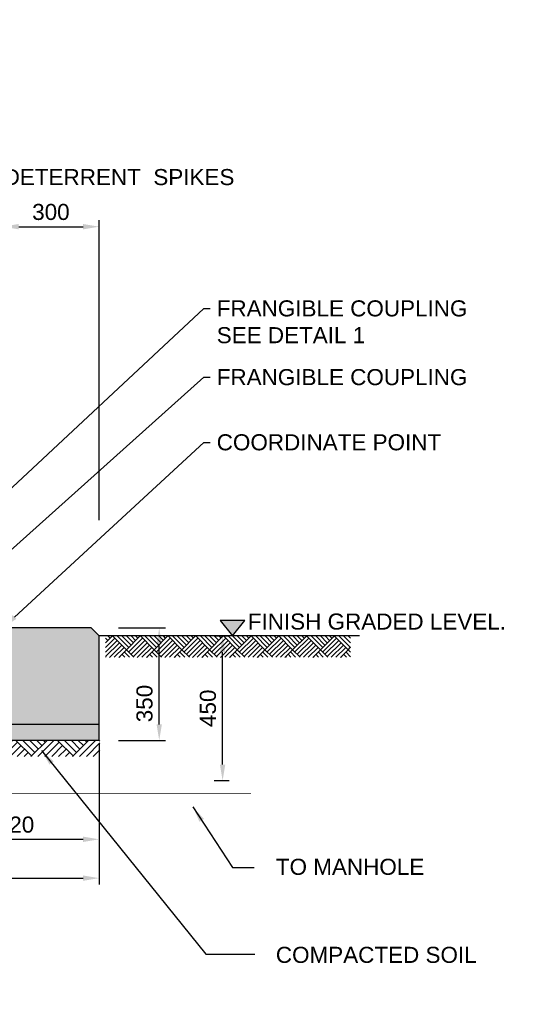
# Model space of a CAD drawing. Header units: metres. Extents: x -4024927 to 10167049, y -539908 to 13839353.
# Tile 104 of 211: x 1389997 to 1391570, y -66282 to -63219. Entities that reach past the tile are written whole.
import ezdxf
from ezdxf import colors
from ezdxf.entities.mleader import LeaderData, LeaderLine
from ezdxf.math import Vec2, Vec3

# ---------------------------------------------------------------- set-up
doc = ezdxf.new("R2010")
doc.units = ezdxf.units.M
doc.linetypes.add('CONTIUOUS', pattern=[0])
doc.linetypes.add('HIDDEN', pattern=[0.375, 0.25, -0.125])
for name, color, linetype in [('C-ANNO-DIMS', 1, 'Continuous'), ('E-ANNO-TEXT-07CN', 7, 'Continuous'), ('E-DETL-GRPH-07CN', 2, 'Continuous'), ('EL-AGLI-EQUP-PAPI-N-RefEdit0', 1, 'CONTIUOUS'), ('Hatch', 252, 'Continuous'), ('S-DIM', 1, 'Continuous'), ('s-text', 2, 'Continuous')]:
    doc.layers.add(name, color=color, linetype=linetype)
doc.layers.add('PVC PIPE', color=250, linetype='HIDDEN', true_color=0x333333)
doc.styles.add('Arial', font='arial.ttf')
doc.styles.add('ROMANS', font='romans.shx', dxfattribs={"width": 0.8})
doc.styles.get("Standard").update_dxf_attribs({"font": 'arial.ttf'})
doc.dimstyles.new('DIM-25$7', dxfattribs={"dimscale": 0.25, "dimtxt": 0.225, "dimasz": 0.2, "dimexe": 0.1, "dimexo": 0.1, "dimgap": 0.08, "dimtad": 1, "dimdec": 0, "dimlfac": 1000, "dimzin": 0, "dimdsep": 46, "dimtxsty": 'ROMANS', "dimblk": 'ARCHTICK', "dimcen": 0.09, "dimdle": 0.1, "dimclrd": 1, "dimclre": 1, "dimclrt": 2, "dimadec": 0, "dimazin": 0, "dimtfac": 1, "dimtdec": 0, "dimtix": 1, "dimtmove": 2, "dimatfit": 2, "dimfxl": 1, "dimtolj": 1, "dimtzin": 0, "dimlwd": -1, "dimlwe": -1, "dimarcsym": 0})
doc.dimstyles.new('WSA_Dim-20', dxfattribs={"dimscale": 20, "dimtxt": 3.5, "dimasz": 3, "dimexe": 1, "dimexo": 3, "dimgap": 1, "dimtad": 1, "dimdec": 0, "dimrnd": 1, "dimzin": 0, "dimdsep": 46, "dimtxsty": 'Arial', "dimcen": 0, "dimclrd": 1, "dimclre": 8, "dimclrt": 2, "dimadec": 3, "dimazin": 0, "dimtfac": 0.3333, "dimtdec": 0, "dimtix": 1, "dimtmove": 0, "dimatfit": 3, "dimfxl": 5, "dimtfill": 1, "dimtolj": 1, "dimtzin": 0, "dimarcsym": 1})

# ---------------------------------------------------------------- blocks, each defined once
blk = doc.blocks.new('A$C131A5EF8')
at = {"layer": 'S-DIM', "ltscale": 0.05}
blk.add_hatch(color=256, dxfattribs=at).paths.add_polyline_path([(0.0386, 0.048), (-0.0386, 0.048), (0, 0)])
at = {"layer": 'E-ANNO-TEXT-07CN', "color": 8}
blk.add_lwpolyline([(0, 0), (0.0386, 0.048), (-0.0386, 0.048)], close=True, dxfattribs=at)
blk = doc.blocks.new('*D1308')
at = {"layer": 'C-ANNO-DIMS', "color": 8, "lineweight": -2, "transparency": 16777216}
for p, q in [((1390304.3, -65110.7), (1390451.3, -65110.7)), ((1390304.3, -65460.7), (1390451.3, -65460.7))]:
    blk.add_line(p, q, dxfattribs=at)
at = {"layer": 'C-ANNO-DIMS', "color": 1, "lineweight": -2, "transparency": 16777216}
blk.add_line((1390431.3, -65410.7), (1390431.3, -65160.7), dxfattribs=at)
at = {"layer": 'C-ANNO-DIMS', "color": 1, "transparency": 16777216}
for points in [[(1390423, -65160.7), (1390439.6, -65160.7), (1390431.3, -65110.7)], [(1390423, -65410.7), (1390439.6, -65410.7), (1390431.3, -65460.7)]]:
    blk.add_solid(points, dxfattribs=at)
at = {"layer": 'Defpoints', "color": 0, "transparency": 16777216}
for p in [(1390244.3, -65110.7), (1390431.3, -65110.7), (1390244.3, -65460.7)]:
    blk.add_point(p, dxfattribs=at)
at = {"layer": 'C-ANNO-DIMS', "color": 2, "transparency": 16777216, "insert": (1390385.7, -65345.9), "char_height": 50, "attachment_point": 5, "rotation": 90, "style": 'Arial', "bg_fill": 3, "box_fill_scale": 1.1, "bg_fill_color": 256, "bg_fill_true_color": 13158600, "bg_fill_transparency": 0}
blk.add_mtext('\\A1;350', dxfattribs=at)
blk = doc.blocks.new('*D1249')
at = {"layer": 'C-ANNO-DIMS', "color": 8, "lineweight": -2, "transparency": 16777216}
for p, q in [((1389944.3, -64000.7), (1389944.3, -63842.5)), ((1390244.3, -64775.7), (1390244.3, -63842.5))]:
    blk.add_line(p, q, dxfattribs=at)
at = {"layer": 'C-ANNO-DIMS', "color": 1, "lineweight": -2, "transparency": 16777216}
blk.add_line((1389994.3, -63862.5), (1390194.3, -63862.5), dxfattribs=at)
at = {"layer": 'C-ANNO-DIMS', "color": 1, "transparency": 16777216}
for points in [[(1389994.3, -63854.2), (1389994.3, -63870.9), (1389944.3, -63862.5)], [(1390194.3, -63854.2), (1390194.3, -63870.9), (1390244.3, -63862.5)]]:
    blk.add_solid(points, dxfattribs=at)
at = {"layer": 'Defpoints', "color": 0, "transparency": 16777216}
for p in [(1390244.3, -63862.5), (1389944.3, -64060.7), (1390244.3, -64835.7)]:
    blk.add_point(p, dxfattribs=at)
at = {"layer": 'C-ANNO-DIMS', "color": 2, "transparency": 16777216, "insert": (1390094.3, -63817), "char_height": 50, "attachment_point": 5, "style": 'Arial', "bg_fill": 3, "box_fill_scale": 1.1, "bg_fill_color": 256, "bg_fill_true_color": 13158600, "bg_fill_transparency": 0}
blk.add_mtext('\\A1;300', dxfattribs=at)
blk = doc.blocks.new('*D1252')
at = {"layer": 'C-ANNO-DIMS', "color": 8, "lineweight": -2, "transparency": 16777216}
for p, q in [((1389724.3, -65520.7), (1389724.3, -65788.3)), ((1390244.3, -65520.7), (1390244.3, -65788.3))]:
    blk.add_line(p, q, dxfattribs=at)
at = {"layer": 'C-ANNO-DIMS', "color": 1, "lineweight": -2, "transparency": 16777216}
blk.add_line((1389774.3, -65768.3), (1390194.3, -65768.3), dxfattribs=at)
at = {"layer": 'C-ANNO-DIMS', "color": 1, "transparency": 16777216}
for points in [[(1389774.3, -65759.9), (1389774.3, -65776.6), (1389724.3, -65768.3)], [(1390194.3, -65759.9), (1390194.3, -65776.6), (1390244.3, -65768.3)]]:
    blk.add_solid(points, dxfattribs=at)
at = {"layer": 'Defpoints', "color": 0, "transparency": 16777216}
for p in [(1389724.3, -65460.7), (1390244.3, -65460.7), (1390244.3, -65768.3)]:
    blk.add_point(p, dxfattribs=at)
at = {"layer": 'C-ANNO-DIMS', "color": 2, "transparency": 16777216, "insert": (1389984.3, -65722.8), "char_height": 50, "attachment_point": 5, "style": 'Arial', "bg_fill": 3, "box_fill_scale": 1.1, "bg_fill_color": 256, "bg_fill_true_color": 13158600, "bg_fill_transparency": 0}
blk.add_mtext('\\A1;520', dxfattribs=at)
blk = doc.blocks.new('*D1253')
at = {"layer": 'C-ANNO-DIMS', "color": 8, "lineweight": -2, "transparency": 16777216}
for p, q in [((1386894.3, -65470.7), (1386894.3, -65909)), ((1390244.3, -65470.7), (1390244.3, -65909))]:
    blk.add_line(p, q, dxfattribs=at)
at = {"layer": 'C-ANNO-DIMS', "color": 1, "lineweight": -2, "transparency": 16777216}
blk.add_line((1386944.3, -65889), (1390194.3, -65889), dxfattribs=at)
at = {"layer": 'C-ANNO-DIMS', "color": 1, "transparency": 16777216}
for points in [[(1386944.3, -65880.7), (1386944.3, -65897.3), (1386894.3, -65889)], [(1390194.3, -65880.7), (1390194.3, -65897.3), (1390244.3, -65889)]]:
    blk.add_solid(points, dxfattribs=at)
at = {"layer": 'Defpoints', "color": 0, "transparency": 16777216}
for p in [(1386894.3, -65410.7), (1390244.3, -65410.7), (1390244.3, -65889)]:
    blk.add_point(p, dxfattribs=at)
at = {"layer": 'C-ANNO-DIMS', "color": 2, "transparency": 16777216, "insert": (1388569.3, -65843.5), "char_height": 50, "attachment_point": 5, "style": 'Arial', "bg_fill": 3, "box_fill_scale": 1.1, "bg_fill_color": 256, "bg_fill_true_color": 13158600, "bg_fill_transparency": 0}
blk.add_mtext('\\A1;3350', dxfattribs=at)
blk = doc.blocks.new('*D1271')
at = {"layer": 'C-ANNO-DIMS', "color": 8, "lineweight": -2, "transparency": 16777216}
for p, q in [((1390602.4, -65135.7), (1390648.5, -65135.7)), ((1390602.4, -65585.7), (1390648.5, -65585.7))]:
    blk.add_line(p, q, dxfattribs=at)
at = {"layer": 'C-ANNO-DIMS', "color": 1, "lineweight": -2, "transparency": 16777216}
blk.add_line((1390628.5, -65535.7), (1390628.5, -65185.7), dxfattribs=at)
at = {"layer": 'C-ANNO-DIMS', "color": 1, "transparency": 16777216}
for points in [[(1390620.2, -65185.7), (1390636.9, -65185.7), (1390628.5, -65135.7)], [(1390620.2, -65535.7), (1390636.9, -65535.7), (1390628.5, -65585.7)]]:
    blk.add_solid(points, dxfattribs=at)
at = {"layer": 'Defpoints', "color": 0, "transparency": 16777216}
for p in [(1390542.4, -65135.7), (1390628.5, -65135.7), (1390542.4, -65585.7)]:
    blk.add_point(p, dxfattribs=at)
at = {"layer": 'C-ANNO-DIMS', "color": 2, "transparency": 16777216, "insert": (1390583, -65360.7), "char_height": 50, "attachment_point": 5, "rotation": 90, "style": 'Arial', "bg_fill": 3, "box_fill_scale": 1.1, "bg_fill_color": 256, "bg_fill_true_color": 13158600, "bg_fill_transparency": 0}
blk.add_mtext('\\A1;450', dxfattribs=at)
blk = doc.blocks.new('_ArchTick')
at = {"color": 0, "linetype": 'ByBlock', "const_width": 0.15}
blk.add_lwpolyline([(-0.5, -0.5), (0.5, 0.5)], dxfattribs=at)

msp = doc.modelspace()

# ---------------------------------------------------------------- hatches: boundary and pattern name
at = {"layer": 'Hatch', "ltscale": 0.5}
h = msp.add_hatch(dxfattribs=at)
h.set_pattern_fill('AR-CONC', color=256, scale=0.5)
h.set_pattern_definition([(50, (1023843.99, -45097), (91.092334, -7.969543), [9.525, -104.775]), (355, (1023843.99, -45097), (-17.62171, 95.528423), [7.62, -83.820292]), (100.451445, (1023851.58, -45097.67), (73.470624, 87.558876), [8.095004, -89.045122]), (46.1842, (1023843.99, -45071.6), (135.53952, -21.021164), [14.2875, -157.1625]), (96.635558, (1023855.28, -45073.36), (118.702067, 123.71306), [12.14251, -133.567804]), (351.18415, (1023843.99, -45071.6), (118.702067, 123.71306), [11.429984, -125.729866]), (21, (1023856.69, -45077.95), (75.807196, -51.132599), [9.525, -104.775]), (326, (1023856.69, -45077.95), (30.901014, 92.093983), [7.62, -83.82]), (71.451445, (1023863.01, -45082.215), (106.70821, 40.961384), [8.095004, -89.044969]), (37.5, (1023843.99, -45097.004), (1.5443016, 42.2775194), [0, -82.804, 0, -85.09, 0, -84.1375]), (7.5, (1023843.99, -45097.004), (33.409831, 50.0902874), [0, -48.514, 0, -80.899, 0, -32.0675]), (327.5, (1023815.668, -45097.004), (67.7952976, -2.864372), [0, -31.75, 0, -99.06, 0, -131.445]), (317.5, (1023802.97, -45097.004), (74.064591, 12.7132455), [0, -41.275, 0, -65.786, 0, -93.345])])
h.paths.add_polyline_path([(1390218.56, -65111.03), (1386920.69, -65111.63), (1386896.26, -65136.36), (1386895.2, -65409.49), (1390244.32, -65408.98), (1390245.09, -65135.28)])
at = {"layer": 'Hatch'}
h = msp.add_hatch(dxfattribs=at)
h.set_pattern_fill('AR-PARQ1', color=256, scale=0.2, angle=45, style=0)
h.set_pattern_definition([(135, (-69471995.43, -45088073.25), (-86.210458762, 5e-14), [60.96, -60.96]), (135, (-69471988.24, -45088066.065), (-86.210458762, 5e-14), [60.96, -60.96]), (135, (-69471981.06, -45088058.88), (-86.210458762, 5e-14), [60.96, -60.96]), (135, (-69471973.874, -45088051.697), (-86.210458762, 5e-14), [60.96, -60.96]), (135, (-69471966.69, -45088044.51), (-86.210458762, 5e-14), [60.96, -60.96]), (135, (-69471959.506, -45088037.33), (-86.210458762, 5e-14), [60.96, -60.96]), (135, (-69471952.32, -45088030.144), (-86.210458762, 5e-14), [60.96, -60.96]), (45, (-69472038.53, -45088030.144), (86.210458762, -5e-14), [60.96, -60.96]), (45, (-69472045.717, -45088022.96), (86.210458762, -5e-14), [60.96, -60.96]), (45, (-69472052.9, -45088015.776), (86.210458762, -5e-14), [60.96, -60.96]), (45, (-69472060.085, -45088008.59), (86.210458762, -5e-14), [60.96, -60.96]), (45, (-69472067.27, -45088001.41), (86.210458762, -5e-14), [60.96, -60.96]), (45, (-69472074.453, -45087994.223), (86.210458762, -5e-14), [60.96, -60.96]), (45, (-69472081.64, -45087987.04), (86.210458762, -5e-14), [60.96, -60.96])])
h.paths.add_polyline_path([(1390264.32, -65135.66), (1391026.5, -65135.66), (1391026.5, -65202.06), (1390264.32, -65202.06)])
at = {"layer": 'Hatch', "ltscale": 0.05}
h = msp.add_hatch(dxfattribs=at)
h.set_pattern_fill('AR-CONC', color=256, scale=10, style=0)
h.set_pattern_definition([(50, (-109392708.47, -230507957.71), (71.72601826, -6.275213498), [7.5, -82.5]), (355, (-109392708.47, -230507957.71), (-13.875133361, 75.21921337), [6, -66]), (100.45144446, (-109392702.49, -230507958.234), (57.850884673, 68.943999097), [6.3740192, -70.1142112]), (46.1842, (-109392708.47, -230507937.71), (106.724133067, -16.55192808), [11.25, -123.75]), (96.63563549, (-109392699.58, -230507939.09), (93.466194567, 97.411860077), [9.5610342, -105.171376]), (351.18416399, (-109392708.47, -230507937.71), (93.466194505, 97.411860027), [9, -99.0000001]), (21, (-109392698.47, -230507942.71), (59.690705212, -40.261889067), [7.5, -82.5]), (326, (-109392698.47, -230507942.71), (24.331533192, 72.515004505), [6, -66]), (71.45144474, (-109392693.496, -230507946.066), (84.022237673, 32.25311528), [6.374019, -70.1142112]), (37.5, (-109392708.47, -230507957.71), (1.2159855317, 33.2893853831), [0, -65.2, 0, -67, 0, -66.25]), (7.5, (-109392708.47, -230507957.71), (26.306953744, 39.441171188), [0, -38.2, 0, -63.7, 0, -25.25]), (327.5, (-109392730.77, -230507957.71), (53.3822436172, -2.2554871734), [0, -25, 0, -78, 0, -103.5]), (317.5, (-109392740.77, -230507957.71), (58.318616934, 10.010498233), [0, -32.5, 0, -51.8, 0, -73.5])])
h.paths.add_polyline_path([(1390244.32, -65460.66), (1390244.32, -65410.66), (1386894.32, -65410.66), (1386894.32, -65460.66)])
h = msp.add_hatch(dxfattribs=at)
h.set_pattern_fill('AR-PARQ1', color=256, scale=0.3, angle=45, style=0)
h.set_pattern_definition([(135, (1335721.15, -77794.1), (-129.31569, 4e-14), [91.44, -91.44]), (135, (1335731.93, -77783.33), (-129.31569, 4e-14), [91.44, -91.44]), (135, (1335742.71, -77772.55), (-129.31569, 4e-14), [91.44, -91.44]), (135, (1335753.48, -77761.77), (-129.31569, 4e-14), [91.44, -91.44]), (135, (1335764.26, -77751), (-129.31569, 4e-14), [91.44, -91.44]), (135, (1335775.04, -77740.22), (-129.31569, 4e-14), [91.44, -91.44]), (135, (1335785.81, -77729.44), (-129.31569, 4e-14), [91.44, -91.44]), (45, (1335656.5, -77729.44), (129.31569, -4e-14), [91.44, -91.44]), (45, (1335645.72, -77718.67), (129.31569, -4e-14), [91.44, -91.44]), (45, (1335634.94, -77707.89), (129.31569, -4e-14), [91.44, -91.44]), (45, (1335624.17, -77697.115), (129.31569, -4e-14), [91.44, -91.44]), (45, (1335613.39, -77686.34), (129.31569, -4e-14), [91.44, -91.44]), (45, (1335602.615, -77675.56), (129.31569, -4e-14), [91.44, -91.44]), (45, (1335591.84, -77664.79), (129.31569, -4e-14), [91.44, -91.44])])
h.paths.add_polyline_path([(1390246.76, -65510.66), (1390246.76, -65460.66), (1386894.32, -65460.66), (1386894.32, -65510.66)])

# ---------------------------------------------------------------- linework, layer by layer
at = {"layer": 'E-DETL-GRPH-07CN', "ltscale": 0.5}
for p, q in [((1390219.32, -65110.66), (1387594.32, -65110.66)), ((1390219.32, -65110.66), (1390244.32, -65135.66)), ((1390244.32, -65460.66), (1390244.32, -65135.66)), ((1390244.32, -65410.66), (1386894.32, -65410.66)), ((1390244.32, -65460.66), (1386894.32, -65460.66))]:
    msp.add_line(p, q, dxfattribs=at)
at = {"layer": 'E-DETL-GRPH-07CN', "color": 3, "ltscale": 0.5}
msp.add_line((1391054.13, -65135.66), (1390244.32, -65135.66), dxfattribs=at)

# ---------------------------------------------------------------- block references
at = {"layer": 'C-ANNO-DIMS', "xscale": 1000, "yscale": 1000, "zscale": 1000}
msp.add_blockref('A$C131A5EF8', (1390659.53, -65135.66), dxfattribs=at)

# ---------------------------------------------------------------- texts
at = {"layer": 's-text'}
for s, p in [('BIRD DETERRENT  SPIKES ', (1389761.06, -63733.19)), ('FINISH GRADED LEVEL.', (1390706.8, -65115.83)), ('COMPACTED SOIL  ', (1390794.17, -66152.64))]:
    msp.add_text(s, height=50, dxfattribs=at).set_placement(p)
at = {"layer": 's-text', "insert": (1390794.17, -65828.77), "char_height": 50, "attachment_point": 1}
msp.add_mtext_dynamic_manual_height_columns('TO MANHOLE', width=925.6262, gutter_width=250, heights=[0], dxfattribs=at)

# ---------------------------------------------------------------- dimensions: what is measured, and where the dimension line sits
at = {"layer": 'C-ANNO-DIMS'}
dim = msp.add_linear_dim(base=(1390244.32, -63862.54), p1=(1389944.32, -64060.66), p2=(1390244.32, -64835.66), dimstyle='WSA_Dim-20', override={"dimtxt": 2.5, "dimasz": 2.5}, dxfattribs=at)
dim.commit()
dim.dimension.update_dxf_attribs({"geometry": '*D1249', "text_midpoint": (1390094.32, -63817)})

# ---------------------------------------------------------------- leaders
at = {"layer": 'E-ANNO-TEXT-07CN'}
for points in [[(1390064.9, -65491.67), (1390576.2, -66125.58), (1390728.86, -66125.58)], [(1390536.31, -65667.45), (1390658.89, -65856.13), (1390726.56, -65856.13)]]:
    msp.add_leader(points, dimstyle='DIM-25$7', override={"dimasz": 200}, dxfattribs=at)

# ---------------------------------------------------------------- next in the draw order: dimensions: what is measured, and where the dimension line sits
at = {"layer": 'C-ANNO-DIMS'}
dim = msp.add_linear_dim(base=(1390431.29, -65110.66), p1=(1390244.32, -65460.66), p2=(1390244.32, -65110.66), angle=270, dimstyle='WSA_Dim-20', override={"dimtxt": 2.5, "dimasz": 2.5}, dxfattribs=at)
dim.commit()
dim.dimension.update_dxf_attribs({"geometry": '*D1308', "text_midpoint": (1390431.29, -65345.9), "dimtype": 160})
dim = msp.add_linear_dim(base=(1390628.52, -65135.66), p1=(1390542.4, -65585.66), p2=(1390542.4, -65135.66), angle=90, dimstyle='WSA_Dim-20', override={"dimtxt": 2.5, "dimasz": 2.5}, dxfattribs=at)
dim.commit()
dim.dimension.update_dxf_attribs({"geometry": '*D1271', "text_midpoint": (1390582.99, -65360.66)})

# ---------------------------------------------------------------- next in the draw order: leaders
at = {"layer": 'C-ANNO-DIMS', "color": 0}
ml = msp.add_multileader_mtext('Standard', dxfattribs=at)
ml.set_content('FRANGIBLE COUPLING \\PSEE DETAIL 1', color=2, style='Arial')
ml.set_leader_properties(color=1)
ml.build(insert=Vec2(0, 0))
ml.multileader.update_dxf_attribs({"dogleg_length": 1, "arrow_head_size": 50, "scale": 20})
ctx = ml.context
ctx.base_point, ctx.scale, ctx.char_height, ctx.arrow_head_size, ctx.landing_gap_size, ctx.plane_origin = Vec3(1383250.12, -64112.94), 20, 50, 50, 20, Vec3(1382515.51, -64805.01)
notes = []
notes.append((ctx, [(0, (1, 1, 0), (1383230.12, -64112.94), (1, 0), 20, [(0, [(1382243.3, -65032.84)], 0, [])])]))
ctx.mtext.insert, ctx.mtext.width, ctx.mtext.flow_direction = Vec3(1383270.12, -64087.51), 1312.7535, 5
ml = msp.add_multileader_mtext('Standard', dxfattribs=at)
ml.set_content('FRANGIBLE COUPLING \\PSEE DETAIL 1', color=2, style='Arial')
ml.set_leader_properties(color=1)
ml.build(insert=Vec2(0, 0))
ml.multileader.update_dxf_attribs({"dogleg_length": 1, "arrow_head_size": 50, "scale": 20})
ctx = ml.context
ctx.base_point, ctx.scale, ctx.char_height, ctx.arrow_head_size, ctx.landing_gap_size, ctx.plane_origin = Vec3(1390590.2, -64117.06), 20, 50, 50, 20, Vec3(1389855.59, -64809.13)
notes.append((ctx, [(0, (1, 1, 0), (1390570.2, -64117.06), (1, 0), 20, [(0, [(1389588.73, -65031.98)], 0, [])])]))
ctx.mtext.insert, ctx.mtext.width, ctx.mtext.flow_direction = Vec3(1390610.2, -64091.63), 1312.7535, 5
ml = msp.add_multileader_mtext('Standard', dxfattribs=at)
ml.set_content('FRANGIBLE COUPLING', color=2, style='Arial')
ml.set_leader_properties(color=1)
ml.build(insert=Vec2(0, 0))
ml.multileader.update_dxf_attribs({"dogleg_length": 1, "arrow_head_size": 50, "scale": 20})
ctx = ml.context
ctx.base_point, ctx.scale, ctx.char_height, ctx.arrow_head_size, ctx.landing_gap_size, ctx.plane_origin = Vec3(1390590.2, -64330.89), 20, 50, 50, 20, Vec3(1389855.59, -65022.96)
notes.append((ctx, [(0, (1, 1, 0), (1390570.2, -64330.89), (1, 0), 20, [(0, [(1389749.32, -65065.66)], 0, [])])]))
ctx.mtext.insert, ctx.mtext.flow_direction = Vec3(1390610.2, -64305.46), 5
for ctx, leaders in notes:
    for number, flags, end, landing, length, lines in leaders:
        leader = LeaderData()
        leader.index, (leader.has_last_leader_line, leader.has_dogleg_vector, leader.attachment_direction) = number, flags
        leader.last_leader_point, leader.dogleg_vector, leader.dogleg_length = Vec3(end), Vec3(landing), length
        for number, points, colour, breaks in lines:
            line = LeaderLine()
            line.index, line.vertices, line.color, line.breaks = number, Vec3.list(points), colors.encode_raw_color(colour), breaks
            leader.lines.append(line)
        ctx.leaders.append(leader)

# ---------------------------------------------------------------- next in the draw order: dimensions: what is measured, and where the dimension line sits
at = {"layer": 'C-ANNO-DIMS'}
dim = msp.add_linear_dim(base=(1390244.32, -65768.28), p1=(1389724.32, -65460.66), p2=(1390244.32, -65460.66), dimstyle='WSA_Dim-20', override={"dimtxt": 2.5, "dimasz": 2.5}, dxfattribs=at)
dim.commit()
dim.dimension.update_dxf_attribs({"geometry": '*D1252', "text_midpoint": (1389984.32, -65722.75)})

# ---------------------------------------------------------------- next in the draw order: leaders
at = {"layer": 'C-ANNO-DIMS', "color": 0}
ml = msp.add_multileader_mtext('Standard', dxfattribs=at)
ml.set_content('COORDINATE POINT', color=2, style='Arial')
ml.set_leader_properties(color=1)
ml.build(insert=Vec2(0, 0))
ml.multileader.update_dxf_attribs({"dogleg_length": 1, "arrow_head_size": 50, "scale": 20})
ctx = ml.context
ctx.base_point, ctx.scale, ctx.char_height, ctx.arrow_head_size, ctx.landing_gap_size, ctx.plane_origin = Vec3(1390590.2, -64533.62), 20, 50, 50, 20, Vec3(1389855.59, -65225.69)
notes = []
notes.append((ctx, [(0, (1, 1, 0), (1390570.2, -64533.62), (1, 0), 20, [(0, [(1389944.32, -65110.66)], 0, [])])]))
ctx.mtext.insert, ctx.mtext.flow_direction = Vec3(1390610.2, -64508.19), 5
for ctx, leaders in notes:
    for number, flags, end, landing, length, lines in leaders:
        leader = LeaderData()
        leader.index, (leader.has_last_leader_line, leader.has_dogleg_vector, leader.attachment_direction) = number, flags
        leader.last_leader_point, leader.dogleg_vector, leader.dogleg_length = Vec3(end), Vec3(landing), length
        for number, points, colour, breaks in lines:
            line = LeaderLine()
            line.index, line.vertices, line.color, line.breaks = number, Vec3.list(points), colors.encode_raw_color(colour), breaks
            leader.lines.append(line)
        ctx.leaders.append(leader)

# ---------------------------------------------------------------- next in the draw order: dimensions: what is measured, and where the dimension line sits
at = {"layer": 'C-ANNO-DIMS'}
dim = msp.add_linear_dim(base=(1390244.32, -65889.02), p1=(1386894.32, -65410.66), p2=(1390244.32, -65410.66), dimstyle='WSA_Dim-20', override={"dimtxt": 2.5, "dimasz": 2.5}, dxfattribs=at)
dim.commit()
dim.dimension.update_dxf_attribs({"geometry": '*D1253', "text_midpoint": (1388569.32, -65843.47)})

# ---------------------------------------------------------------- next in the draw order: linework, layer by layer
at = {"layer": 'EL-AGLI-EQUP-PAPI-N-RefEdit0'}
msp.add_arc((3071061.1, 6743365.78), 7095987.63, 260.537675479, 260.537675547, dxfattribs=at)
at = {"layer": 'PVC PIPE', "ltscale": 5, "const_width": 2}
msp.add_lwpolyline([(1390717.1, -65625.66), (1389594.32, -65625.66, -0.4142136), (1389504.32, -65535.66), (1389504.32, -65110.66)], format="xyb", dxfattribs=at)

doc.saveas('drawing.dxf')
